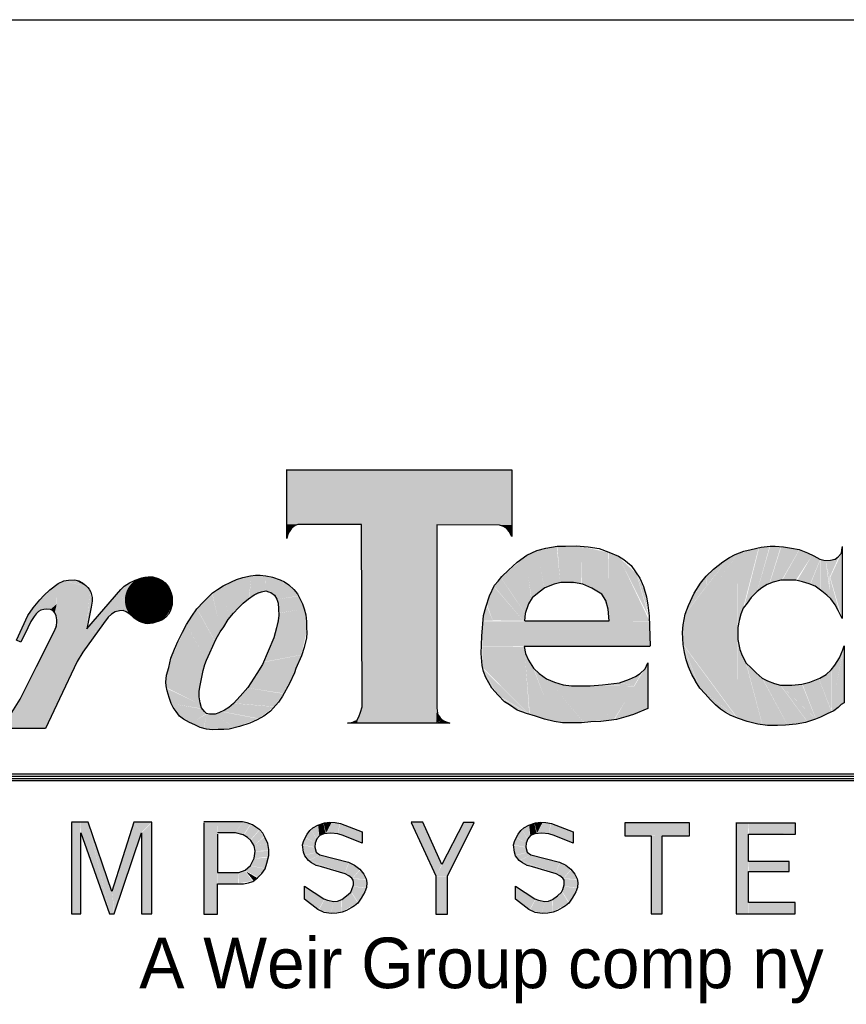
# Model space of a CAD drawing. Extents: x 0 to 108, y 0 to 78.
# Tile 6 of 54: x 92 to 94.45, y 8.35 to 11.26. Entities that reach past the tile are written whole.
import ezdxf

# ---------------------------------------------------------------- set-up
doc = ezdxf.new("R2010")
doc.units = 0
doc.header["$LTSCALE"] = 3.5
doc.header["$MEASUREMENT"] = 0
for name, color, linetype in [('$INFO', 7, 'CONTINUOUS'), ('BORDER-50', 2, 'CONTINUOUS'), ('BORDER_OUTLINE-70', 5, 'CONTINUOUS'), ('DIMENSIONS-35', 7, 'CONTINUOUS'), ('OBJECT-35', 1, 'CONTINUOUS'), ('OBJECT-70', 3, 'CONTINUOUS'), ('TEXT-50', 2, 'CONTINUOUS')]:
    doc.layers.add(name, color=color, linetype=linetype)
doc.styles.add('BGA-STD-4', font='bgastd', dxfattribs={"height": 0.55118})

# ---------------------------------------------------------------- blocks, each defined once
blk = doc.blocks.new('R')
at = {"layer": 'DIMENSIONS-35', "color": 1}
for points in [[(9.8811, 14.1036), (9.8752, 14.1067), (9.8904, 14.1401), (9.8975, 14.1503), (9.9065, 14.1614), (9.9123, 14.1673), (9.9204, 14.175), (9.9315, 14.1834), (9.9393, 14.1871), (9.9455, 14.188), (9.9541, 14.1883), (9.9597, 14.1871), (9.9646, 14.1846), (9.9693, 14.1809), (9.9718, 14.1781), (9.9739, 14.1757), (9.9758, 14.1716), (9.9776, 14.1645), (9.9779, 14.1593), (9.9764, 14.1512), (9.9705, 14.1218), (10.0166, 14.1754), (10.0213, 14.1797), (10.0284, 14.1843), (10.0364, 14.188), (10.0454, 14.1911), (10.0538, 14.1927), (10.0603, 14.1924), (10.0674, 14.1905), (10.0727, 14.1877), (10.077, 14.1846), (10.0813, 14.1791), (10.0835, 14.1738), (10.0857, 14.1692), (10.0863, 14.1651), (10.0866, 14.1605), (10.0863, 14.1543), (10.0838, 14.146), (10.0813, 14.1419), (10.0779, 14.1376), (10.0733, 14.1342), (10.0689, 14.1323), (10.0643, 14.1308), (10.0603, 14.1296), (10.0532, 14.1289), (10.0501, 14.1293), (10.0457, 14.1305), (10.042, 14.1317), (10.0389, 14.1336), (10.0349, 14.1367), (10.0318, 14.1395), (10.0278, 14.1426), (10.0241, 14.145), (10.0197, 14.1466), (10.0148, 14.1463), (10.0092, 14.145), (10.0039, 14.1416), (9.9996, 14.1379), (9.9931, 14.1293), (9.9653, 14.09), (9.9575, 14.0776), (9.9334, 14.0268), (9.9142, 13.9863), (9.8551, 13.9863), (9.8798, 14.0265), (9.9024, 14.0705), (9.926, 14.1181), (9.9287, 14.1246), (9.9297, 14.1299), (9.9297, 14.1339), (9.9287, 14.1395), (9.9272, 14.1435), (9.9247, 14.1463), (9.921, 14.1481), (9.9164, 14.1484), (9.912, 14.1481), (9.908, 14.1472), (9.9049, 14.1453), (9.9018, 14.1422), (9.899, 14.1385), (9.8947, 14.1317), (9.8904, 14.1231), (9.8811, 14.1039)], [(10.2226, 14.1919), (10.2329, 14.1886), (10.239, 14.1858), (10.2448, 14.1819), (10.2518, 14.1752), (10.2566, 14.1694), (10.2597, 14.1633), (10.2633, 14.1557), (10.2658, 14.149), (10.2679, 14.1408), (10.2691, 14.1317), (10.2691, 14.1238), (10.2694, 14.1165), (10.2688, 14.1095), (10.2655, 14.0967), (10.2621, 14.0854), (10.2545, 14.0678), (10.2524, 14.0623), (10.2457, 14.0477), (10.2363, 14.0304), (10.2308, 14.0222), (10.2198, 14.01), (10.211, 14.0033), (10.2019, 13.9984), (10.1918, 13.9939), (10.1778, 13.989), (10.1638, 13.9856), (10.1568, 13.985), (10.1489, 13.985), (10.141, 13.9847), (10.1331, 13.9856), (10.1246, 13.9878), (10.117, 13.9914), (10.11, 13.9945), (10.102, 13.9993), (10.0966, 14.0033), (10.0917, 14.0094), (10.088, 14.0152), (10.0853, 14.0206), (10.0823, 14.0285), (10.0795, 14.0374), (10.0783, 14.0444), (10.078, 14.0495), (10.0786, 14.0587), (10.0817, 14.0693), (10.0847, 14.0818), (10.0896, 14.0943), (10.0947, 14.1055), (10.1005, 14.1174), (10.1057, 14.128), (10.113, 14.139), (10.12, 14.1493), (10.1291, 14.1588), (10.141, 14.1706), (10.148, 14.1755), (10.1556, 14.1804), (10.1669, 14.1858), (10.1739, 14.1889), (10.1824, 14.1916), (10.1927, 14.194), (10.1997, 14.1947), (10.2058, 14.1947), (10.2137, 14.194), (10.2232, 14.1919)], [(10.2204, 14.1712), (10.2256, 14.1676), (10.2286, 14.1624), (10.2302, 14.1566), (10.2308, 14.149), (10.2311, 14.1399), (10.2302, 14.1326), (10.228, 14.1232), (10.2247, 14.1095), (10.2092, 14.0733), (10.2016, 14.0611), (10.1894, 14.0422), (10.1787, 14.0304), (10.1696, 14.0203), (10.1632, 14.0149), (10.1577, 14.0112), (10.1498, 14.0079), (10.145, 14.0057), (10.141, 14.0057), (10.1373, 14.0057), (10.1331, 14.0069), (10.1303, 14.0094), (10.1264, 14.0145), (10.1243, 14.0212), (10.123, 14.0295), (10.1233, 14.0371), (10.1243, 14.045), (10.1285, 14.0651), (10.1306, 14.0733), (10.1331, 14.0793), (10.1376, 14.0894), (10.1456, 14.1073), (10.148, 14.1116), (10.1516, 14.1177), (10.1565, 14.1244), (10.1626, 14.1344), (10.1699, 14.1432), (10.1766, 14.1505), (10.183, 14.1566), (10.19, 14.1627), (10.1976, 14.1679), (10.2031, 14.1706), (10.2079, 14.1724), (10.2137, 14.1734), (10.2171, 14.1724), (10.2204, 14.1712)], [(9.9497, 13.8586), (9.9497, 13.7345), (9.9626, 13.7345), (9.9626, 13.8445), (10.0011, 13.7345), (10.0078, 13.7345), (10.0447, 13.8445), (10.0447, 13.7345), (10.0587, 13.7345), (10.0587, 13.8591), (10.0343, 13.8591), (10.0047, 13.7651), (9.9725, 13.8591), (9.9497, 13.8591)], [(10.1295, 13.858), (10.1295, 13.7339), (10.1482, 13.7339), (10.1482, 13.7755), (10.1835, 13.7755), (10.1903, 13.7765), (10.196, 13.7786), (10.2022, 13.7833), (10.208, 13.7895), (10.2126, 13.7957), (10.2152, 13.8035), (10.2178, 13.8139), (10.2178, 13.8222), (10.2163, 13.83), (10.2126, 13.8378), (10.2095, 13.844), (10.2054, 13.8487), (10.2002, 13.8523), (10.1955, 13.8554), (10.1882, 13.858), (10.182, 13.8596), (10.1295, 13.8596)], [(10.3445, 13.846), (10.3445, 13.8307), (10.3186, 13.8408), (10.3115, 13.8432), (10.3021, 13.8443), (10.2926, 13.8434), (10.2868, 13.8412), (10.2829, 13.8365), (10.2808, 13.8307), (10.2804, 13.825), (10.2822, 13.8185), (10.2871, 13.8147), (10.3259, 13.8046), (10.3343, 13.8008), (10.3414, 13.7953), (10.3467, 13.7883), (10.3498, 13.7823), (10.3507, 13.777), (10.3503, 13.7703), (10.3479, 13.7643), (10.3433, 13.7559), (10.3388, 13.7492), (10.3342, 13.7456), (10.3295, 13.7425), (10.3232, 13.7389), (10.3172, 13.737), (10.31, 13.7355), (10.3024, 13.7348), (10.293, 13.7363), (10.2842, 13.7404), (10.2662, 13.7545), (10.2662, 13.7722), (10.2926, 13.755), (10.2976, 13.7531), (10.3062, 13.7512), (10.311, 13.7518), (10.3167, 13.7538), (10.323, 13.7588), (10.3289, 13.7641), (10.3306, 13.7675), (10.3325, 13.7739), (10.3325, 13.7773), (10.3321, 13.7802), (10.3304, 13.7828), (10.3265, 13.7864), (10.3215, 13.789), (10.2894, 13.7984), (10.2818, 13.8002), (10.2758, 13.8039), (10.2714, 13.8072), (10.2664, 13.8135), (10.265, 13.8185), (10.2635, 13.8285), (10.2652, 13.8341), (10.2698, 13.8429), (10.2734, 13.8479), (10.2774, 13.8516), (10.2842, 13.8552), (10.2933, 13.858), (10.3, 13.859), (10.3076, 13.8588), (10.3151, 13.8575), (10.3445, 13.846)], [(10.4112, 13.8588), (10.4447, 13.786), (10.4447, 13.7343), (10.4604, 13.7343), (10.4604, 13.7856), (10.4964, 13.8588), (10.482, 13.8588), (10.4528, 13.8016), (10.4269, 13.8593), (10.4112, 13.8593)], [(10.631, 13.846), (10.631, 13.8307), (10.6051, 13.8408), (10.5981, 13.8432), (10.5886, 13.8443), (10.5792, 13.8434), (10.5733, 13.8412), (10.5694, 13.8365), (10.5673, 13.8307), (10.567, 13.825), (10.5687, 13.8185), (10.5737, 13.8147), (10.6125, 13.8046), (10.6209, 13.8008), (10.6279, 13.7953), (10.6333, 13.7883), (10.6363, 13.7823), (10.6372, 13.777), (10.6369, 13.7703), (10.6345, 13.7643), (10.6298, 13.7559), (10.6254, 13.7492), (10.6207, 13.7456), (10.6161, 13.7425), (10.6097, 13.7389), (10.6037, 13.737), (10.5965, 13.7355), (10.589, 13.7348), (10.5795, 13.7363), (10.5708, 13.7404), (10.5528, 13.7545), (10.5528, 13.7722), (10.5792, 13.755), (10.5842, 13.7531), (10.5927, 13.7512), (10.5976, 13.7518), (10.6032, 13.7538), (10.6096, 13.7588), (10.6154, 13.7641), (10.6171, 13.7675), (10.619, 13.7739), (10.619, 13.7773), (10.6187, 13.7802), (10.6169, 13.7828), (10.613, 13.7864), (10.608, 13.789), (10.5759, 13.7984), (10.5684, 13.8002), (10.5624, 13.8039), (10.5579, 13.8072), (10.5529, 13.8135), (10.5515, 13.8185), (10.55, 13.8285), (10.5517, 13.8341), (10.5564, 13.8429), (10.56, 13.8479), (10.5639, 13.8516), (10.5708, 13.8552), (10.5799, 13.858), (10.5866, 13.859), (10.5941, 13.8588), (10.6017, 13.8575), (10.631, 13.846)], [(10.7013, 13.8582), (10.7013, 13.8405), (10.7371, 13.8405), (10.7371, 13.7344), (10.7518, 13.7344), (10.7518, 13.8405), (10.7889, 13.8405), (10.7889, 13.8582), (10.7013, 13.8582)], [(10.8523, 13.8586), (10.8523, 13.7344), (10.9326, 13.7344), (10.9326, 13.7499), (10.8692, 13.7499), (10.8692, 13.7922), (10.9244, 13.7922), (10.9244, 13.8056), (10.8692, 13.8056), (10.8692, 13.8427), (10.933, 13.8427), (10.933, 13.8578), (10.8523, 13.8578)], [(10.1482, 13.843), (10.1482, 13.7905), (10.1768, 13.7905), (10.1856, 13.7937), (10.1929, 13.8004), (10.1976, 13.8103), (10.1991, 13.8196), (10.1976, 13.8269), (10.1934, 13.8342), (10.1887, 13.8383), (10.183, 13.8419), (10.1726, 13.8445), (10.1643, 13.8445), (10.1482, 13.8445)]]:
    blk.add_lwpolyline(points, dxfattribs=at)
at = {"layer": 'DIMENSIONS-35', "color": 1, "const_width": 0.0321}
blk.add_lwpolyline([(10.0383, 14.161, 1), (10.0703, 14.161, 1)], format="xyb", close=True, dxfattribs=at)
at = {"layer": 'DIMENSIONS-35', "color": 1}
for points in [[(10.2421, 14.3379), (10.2421, 14.2641), (10.5475, 14.3379), (10.5478, 14.2631)], [(10.2422, 14.2641), (10.2479, 14.2576), (10.2556, 14.2637)], [(10.2422, 14.2641), (10.2479, 14.2575), (10.2426, 14.2487)], [(10.3441, 14.264), (10.3449, 13.9935), (10.4446, 14.2647), (10.445, 13.9939)], [(10.5477, 14.2631), (10.5312, 14.2629), (10.5413, 14.2586)], [(10.5476, 14.263), (10.5412, 14.2586), (10.5475, 14.2494)], [(10.5815, 14.2277), (10.5661, 14.2209), (10.592, 14.1778), (10.5744, 14.1638)], [(10.6088, 14.2338), (10.5815, 14.2274), (10.6135, 14.1847), (10.592, 14.1786)], [(10.6096, 14.2338), (10.6135, 14.1847), (10.6433, 14.2338), (10.6422, 14.1832)], [(10.6433, 14.2335), (10.643, 14.1839), (10.6703, 14.1699)], [(10.6803, 14.1441), (10.6433, 14.2335), (10.6789, 14.2256)], [(10.6796, 14.2256), (10.68, 14.1319), (10.6932, 14.2195), (10.7346, 14.1326)], [(10.8544, 14.2238), (10.8551, 14.1323), (10.8829, 14.2318), (10.862, 14.1504)], [(10.8836, 14.2318), (10.8641, 14.1546), (10.8979, 14.2339), (10.8812, 14.1741)], [(10.8986, 14.2339), (10.8815, 14.1748), (10.9128, 14.2332), (10.8975, 14.1835)], [(10.9135, 14.2329), (10.8982, 14.1842), (10.9379, 14.2291), (10.9142, 14.188)], [(10.9382, 14.2291), (10.9153, 14.1884), (10.9556, 14.2217), (10.9337, 14.1884)], [(10.5665, 14.2206), (10.5334, 14.1915), (10.574, 14.1638), (10.565, 14.1437)], [(10.6932, 14.2191), (10.717, 14.1969), (10.7338, 14.138)], [(10.7799, 14.1226), (10.7799, 14.1017), (10.8544, 14.2238), (10.8544, 14.0005)], [(10.7834, 14.1424), (10.7806, 14.123), (10.8418, 14.2179), (10.8537, 14.2231)], [(10.8404, 14.2162), (10.8119, 14.1797), (10.8116, 14.1939)], [(10.9556, 14.2217), (10.9354, 14.1877), (10.9664, 14.2158), (10.9528, 14.1828)], [(10.9664, 14.2148), (10.9535, 14.1831), (10.9664, 14.1758)], [(10.9668, 14.2162), (10.9668, 14.1751), (10.9741, 14.2134), (10.981, 14.1626)], [(10.9915, 14.219), (10.9741, 14.2137), (10.9796, 14.1922)], [(10.9953, 14.1393), (10.9953, 14.2242), (10.9803, 14.1918)], [(10.9796, 14.1911), (10.9751, 14.2099), (10.9796, 14.1776)], [(9.9392, 14.187), (9.9299, 14.1823), (9.9704, 14.1792)], [(9.9541, 14.1882), (9.9395, 14.1872), (9.9704, 14.1793)], [(9.9545, 14.1882), (9.9645, 14.1846), (9.9704, 14.1794)], [(10.0283, 14.1842), (10.0094, 14.1451), (10.0372, 14.1882)], [(10.1763, 14.1897), (10.1563, 14.1804), (10.1774, 14.1518), (10.1632, 14.1361)], [(10.1942, 14.1941), (10.176, 14.1897), (10.1905, 14.1639), (10.1774, 14.1518)], [(10.1942, 14.1943), (10.191, 14.1639), (10.2122, 14.1941), (10.2133, 14.1732)], [(10.2124, 14.194), (10.2273, 14.1902), (10.2391, 14.1853)], [(10.2125, 14.1938), (10.2133, 14.1735), (10.2391, 14.1854), (10.2252, 14.168)], [(10.2391, 14.1853), (10.2495, 14.1773), (10.2577, 14.1669)], [(10.5334, 14.1911), (10.5237, 14.1796), (10.565, 14.1434), (10.5643, 14.1319)], [(10.718, 14.1944), (10.7284, 14.1728), (10.7324, 14.1455)], [(10.8119, 14.1786), (10.8112, 14.1922), (10.7966, 14.1724)], [(10.9925, 14.1452), (10.98, 14.1908), (10.9789, 14.1647)], [(9.9297, 14.1821), (9.9093, 14.164), (9.9297, 14.1556), (9.905, 14.1457)], [(9.9297, 14.1824), (9.93, 14.1246), (9.9705, 14.1792), (9.9702, 14.1169)], [(10.0206, 14.1795), (9.9691, 14.1196), (10.0004, 14.1392), (9.9849, 14.1181)], [(9.9704, 14.1792), (9.9701, 14.121), (9.9747, 14.1738)], [(9.9747, 14.1732), (9.9779, 14.1595), (9.9704, 14.1205)], [(10.0205, 14.1793), (9.9998, 14.1383), (10.0282, 14.1841), (10.0094, 14.1451)], [(10.1563, 14.1807), (10.1409, 14.1706), (10.1632, 14.1358), (10.1522, 14.119)], [(10.2391, 14.1851), (10.2249, 14.1683), (10.258, 14.1668), (10.229, 14.1619)], [(10.5234, 14.1793), (10.5137, 14.1556), (10.5632, 14.133), (10.5219, 14.1333)], [(10.7959, 14.1713), (10.7841, 14.1438), (10.8119, 14.1797)], [(9.9093, 14.1641), (9.8905, 14.1402), (9.9049, 14.1455), (9.8989, 14.1391)], [(10.0225, 14.1653), (10.0093, 14.1451), (10.0195, 14.1465)], [(10.0223, 14.1639), (10.0195, 14.1465), (10.0281, 14.1423)], [(10.1406, 14.1703), (10.1201, 14.1495), (10.1522, 14.1196), (10.1444, 14.1054)], [(10.2577, 14.1663), (10.229, 14.1619), (10.2661, 14.1489), (10.231, 14.1434)], [(9.9297, 14.1556), (9.911, 14.1482), (9.921, 14.1481)], [(9.9297, 14.1556), (9.921, 14.1481), (9.927, 14.1444)], [(9.9299, 14.1555), (9.9267, 14.1444), (9.9302, 14.1338)], [(10.1201, 14.1489), (10.1059, 14.1283), (10.1441, 14.1054), (10.1325, 14.0788)], [(10.2658, 14.1489), (10.231, 14.1431), (10.269, 14.1324), (10.2267, 14.1182)], [(10.5133, 14.1538), (10.5083, 14.133), (10.5219, 14.133)], [(9.8749, 14.1068), (9.8805, 14.1035), (9.8901, 14.1404), (9.899, 14.1392)], [(9.9299, 14.134), (9.9292, 14.1246), (9.9302, 14.1249)], [(10.269, 14.1324), (10.2267, 14.1182), (10.2693, 14.1179), (10.2244, 14.1095)], [(10.5079, 14.1322), (10.5079, 14.0985), (10.7346, 14.1322), (10.7349, 14.0988)], [(9.9289, 14.1248), (9.8807, 14.0284), (9.9848, 14.1179), (9.9582, 14.0792)], [(10.1059, 14.128), (10.085, 14.0811), (10.1322, 14.0794), (10.1253, 14.0521)], [(10.269, 14.1182), (10.2246, 14.1095), (10.2617, 14.0866), (10.211, 14.077)], [(10.5076, 14.0981), (10.5076, 14.0698), (10.5647, 14.0978), (10.5715, 14.0055)], [(10.7804, 14.1002), (10.8027, 14.042), (10.8532, 14.0011)], [(10.7809, 14.0978), (10.7882, 14.0695), (10.8019, 14.0433)], [(10.8549, 14.1015), (10.8545, 14.0002), (10.8659, 14.0744), (10.888, 13.9913)], [(10.9981, 14.0944), (10.9988, 14.0217), (10.9817, 14.0092)], [(9.8808, 14.0287), (9.8549, 13.9864), (9.958, 14.0791), (9.9139, 13.9864)], [(10.0847, 14.0814), (10.0786, 14.0573), (10.1253, 14.0527), (10.1224, 14.0316)], [(10.2617, 14.0863), (10.2107, 14.0765), (10.2513, 14.06), (10.1986, 14.0559)], [(10.5654, 14.0884), (10.5722, 14.0051), (10.5769, 14.0683), (10.6049, 13.9954)], [(10.9972, 14.0913), (10.982, 14.0664), (10.9824, 14.0119)], [(10.5072, 14.0698), (10.5126, 14.0536), (10.5266, 14.0342)], [(10.5086, 14.0676), (10.528, 14.0324), (10.5693, 14.0073)], [(10.5783, 14.0662), (10.6045, 13.9951), (10.5981, 14.0518), (10.6448, 13.9951)], [(10.732, 14.0741), (10.6875, 13.999), (10.732, 14.0141), (10.7148, 14.0066)], [(10.8666, 14.0734), (10.8882, 13.9915), (10.8882, 14.0539), (10.922, 13.9913)], [(10.9651, 14.0537), (10.9818, 14.0104), (10.9816, 14.0664)], [(10.0786, 14.0576), (10.0778, 14.0426), (10.1224, 14.0319), (10.1244, 14.0191)], [(10.2513, 14.06), (10.1986, 14.0559), (10.2374, 14.0342), (10.189, 14.0417)], [(10.5984, 14.0514), (10.6444, 13.9958), (10.6279, 14.0439), (10.6868, 13.9983)], [(10.7137, 14.0446), (10.6947, 14.0486), (10.7227, 14.0597)], [(10.8889, 14.0534), (10.9222, 13.9913), (10.9123, 14.0454), (10.9487, 13.9961)], [(10.9426, 14.0465), (10.9608, 13.9998), (10.9649, 14.0537), (10.9818, 14.0095)], [(10.078, 14.0414), (10.085, 14.0203), (10.1241, 14.0194), (10.1264, 14.0136)], [(10.2374, 14.0336), (10.1884, 14.0417), (10.2249, 14.0162), (10.1693, 14.0209)], [(10.6275, 14.0439), (10.6591, 14.0443), (10.6864, 13.9987), (10.7148, 14.0439)], [(10.6954, 14.0482), (10.6656, 14.0446), (10.7148, 14.0443)], [(10.8029, 14.0418), (10.8257, 14.0169), (10.8517, 14.0019)], [(10.9129, 14.0452), (10.9419, 14.0463), (10.9606, 13.9995)], [(10.9134, 14.0446), (10.9489, 13.9963), (10.9604, 13.9995)], [(10.5302, 14.0303), (10.5474, 14.0166), (10.5715, 14.0055)], [(10.0853, 14.0203), (10.0954, 14.0035), (10.1267, 14.013), (10.1328, 14.0067)], [(10.2246, 14.0159), (10.1696, 14.0206), (10.2044, 14), (10.1537, 14.0096)], [(10.3448, 14.016), (10.3374, 13.9936), (10.345, 13.9937)], [(10.1331, 14.0067), (10.0954, 14.0038), (10.1119, 13.9936)], [(10.1334, 14.0061), (10.1117, 13.9939), (10.1293, 13.987)], [(10.1334, 14.0064), (10.1296, 13.9864), (10.1369, 14.0055), (10.1496, 13.9852)], [(10.1447, 14.0058), (10.1705, 13.9873), (10.1369, 14.0055), (10.1496, 13.9852)], [(10.2032, 13.9997), (10.1534, 14.0093), (10.1705, 13.9875), (10.1447, 14.0058)], [(10.3395, 14.0012), (10.3349, 13.9937), (10.3374, 13.9937)], [(10.4453, 14.0088), (10.453, 13.9981), (10.4451, 13.9939)], [(10.4531, 13.998), (10.4452, 13.9939), (10.4608, 13.9939)], [(10.3371, 13.9972), (10.3296, 13.9938), (10.335, 13.9937)], [(9.9505, 13.8585), (9.9502, 13.7353), (9.9619, 13.8587), (9.9621, 13.7351)], [(9.9621, 13.8585), (9.9626, 13.8451), (9.9724, 13.8585), (10.0014, 13.7353)], [(9.9745, 13.8506), (10.0017, 13.7348), (10.005, 13.7641), (10.0074, 13.7353)], [(10.005, 13.7653), (10.0079, 13.736), (10.0348, 13.8587), (10.0443, 13.8456)], [(10.035, 13.8587), (10.0448, 13.8451), (10.0581, 13.8587)], [(10.0458, 13.8454), (10.0453, 13.7348), (10.0581, 13.858), (10.0584, 13.7351)], [(10.1302, 13.859), (10.1304, 13.7347), (10.1474, 13.8594), (10.1472, 13.7347)], [(10.1474, 13.8592), (10.1478, 13.845), (10.182, 13.8594), (10.1728, 13.8448)], [(10.182, 13.8592), (10.1732, 13.845), (10.1927, 13.8561), (10.1837, 13.8425)], [(10.1931, 13.8557), (10.1843, 13.842), (10.2046, 13.8485), (10.1931, 13.8355)], [(10.2749, 13.849), (10.284, 13.8547), (10.2824, 13.8367), (10.286, 13.8408)], [(10.2846, 13.8551), (10.2862, 13.8414), (10.292, 13.8569), (10.2947, 13.8438)], [(10.2922, 13.8575), (10.3029, 13.8585), (10.2953, 13.8442)], [(10.3035, 13.8587), (10.2953, 13.8442), (10.314, 13.8573), (10.3114, 13.8438)], [(10.3146, 13.8575), (10.3116, 13.8432), (10.3441, 13.8458), (10.3441, 13.8315)], [(10.4118, 13.8588), (10.4452, 13.7861), (10.4264, 13.8588), (10.4523, 13.8013)], [(10.4821, 13.8583), (10.4452, 13.7859), (10.4958, 13.8585), (10.4597, 13.7856)], [(10.5615, 13.849), (10.5706, 13.8547), (10.569, 13.8367), (10.5726, 13.8408)], [(10.5712, 13.8551), (10.5728, 13.8414), (10.5785, 13.8569), (10.5813, 13.8438)], [(10.5787, 13.8575), (10.5894, 13.8585), (10.5819, 13.8442)], [(10.59, 13.8587), (10.5819, 13.8442), (10.6005, 13.8573), (10.5979, 13.8438)], [(10.6011, 13.8575), (10.5981, 13.8432), (10.6306, 13.8458), (10.6306, 13.8315)], [(10.702, 13.8578), (10.702, 13.8411), (10.7875, 13.8575), (10.7872, 13.8414)], [(10.8529, 13.8575), (10.8526, 13.7349), (10.8685, 13.857), (10.8685, 13.7349)], [(10.8691, 13.8572), (10.8693, 13.8435), (10.9323, 13.8572), (10.9326, 13.8438)], [(10.2048, 13.8479), (10.1933, 13.8349), (10.2111, 13.8397), (10.1977, 13.8274)], [(10.2116, 13.8391), (10.1979, 13.8274), (10.216, 13.8295)], [(10.2674, 13.8379), (10.264, 13.8284), (10.2809, 13.8307), (10.2805, 13.825)], [(10.2749, 13.8488), (10.2674, 13.8385), (10.282, 13.8367), (10.2811, 13.8307)], [(10.5539, 13.8379), (10.5505, 13.8284), (10.5674, 13.8307), (10.567, 13.825)], [(10.5615, 13.8488), (10.5539, 13.8385), (10.5686, 13.8367), (10.5676, 13.8307)], [(10.7376, 13.8408), (10.7376, 13.7352), (10.7508, 13.8414), (10.7511, 13.7352)], [(10.1979, 13.8272), (10.1996, 13.8198), (10.216, 13.8295), (10.2172, 13.8207)], [(10.264, 13.828), (10.2664, 13.8143), (10.2803, 13.8244), (10.2816, 13.8182)], [(10.5505, 13.828), (10.5529, 13.8143), (10.5668, 13.8244), (10.5682, 13.8182)], [(10.1973, 13.8095), (10.1931, 13.7999), (10.2168, 13.811), (10.212, 13.7965)], [(10.1994, 13.8192), (10.1977, 13.8097), (10.2174, 13.82), (10.217, 13.8123)], [(10.2664, 13.8139), (10.2709, 13.8071), (10.282, 13.8179), (10.2872, 13.8145)], [(10.2723, 13.8073), (10.3205, 13.7895), (10.2876, 13.8145), (10.3263, 13.8042)], [(10.5529, 13.8139), (10.5575, 13.8071), (10.5686, 13.8179), (10.5737, 13.8145)], [(10.5589, 13.8073), (10.6071, 13.7895), (10.5741, 13.8145), (10.6128, 13.8042)], [(10.1931, 13.7995), (10.1858, 13.7934), (10.2118, 13.7961), (10.2025, 13.7844)], [(10.2723, 13.807), (10.2824, 13.8006), (10.3092, 13.7933)], [(10.3265, 13.8038), (10.3209, 13.7895), (10.3417, 13.7951), (10.331, 13.7828)], [(10.5589, 13.807), (10.569, 13.8006), (10.5958, 13.7933)], [(10.613, 13.8038), (10.6074, 13.7895), (10.6283, 13.7951), (10.6176, 13.7828)], [(10.8691, 13.805), (10.8693, 13.7921), (10.9238, 13.8052), (10.9236, 13.7926)], [(10.1478, 13.7898), (10.1476, 13.776), (10.1763, 13.79), (10.1759, 13.7762)], [(10.1767, 13.7902), (10.1767, 13.7762), (10.1855, 13.793), (10.1954, 13.7791)], [(10.1868, 13.7921), (10.2013, 13.7837), (10.1967, 13.7798)], [(10.3417, 13.7943), (10.3314, 13.7826), (10.3502, 13.7816)], [(10.4452, 13.7854), (10.4452, 13.7347), (10.4599, 13.7852), (10.46, 13.7345)], [(10.6283, 13.7943), (10.618, 13.7826), (10.6368, 13.7816)], [(10.2668, 13.7713), (10.2668, 13.7544), (10.2931, 13.7544), (10.2852, 13.7402)], [(10.3322, 13.7713), (10.3298, 13.7645), (10.3497, 13.7699), (10.3389, 13.7501)], [(10.332, 13.782), (10.3322, 13.7717), (10.35, 13.781), (10.35, 13.7705)], [(10.5533, 13.7713), (10.5533, 13.7544), (10.5797, 13.7544), (10.5718, 13.7402)], [(10.6188, 13.7713), (10.6164, 13.7645), (10.6362, 13.7699), (10.6255, 13.7501)], [(10.6186, 13.782), (10.6188, 13.7717), (10.6366, 13.781), (10.6366, 13.7705)], [(10.3169, 13.753), (10.3173, 13.7376), (10.3294, 13.7641), (10.3384, 13.7495)], [(10.6035, 13.753), (10.6039, 13.7376), (10.616, 13.7641), (10.6249, 13.7495)], [(10.2933, 13.7538), (10.286, 13.7402), (10.3062, 13.7509), (10.3015, 13.7352)], [(10.3062, 13.7509), (10.3019, 13.7356), (10.3163, 13.7528), (10.3165, 13.7376)], [(10.5799, 13.7538), (10.5726, 13.7402), (10.5928, 13.7509), (10.588, 13.7352)], [(10.5928, 13.7509), (10.5884, 13.7356), (10.6029, 13.7528), (10.6031, 13.7376)], [(10.8691, 13.7494), (10.8688, 13.7346), (10.9318, 13.7494), (10.932, 13.7349)]]:
    blk.add_solid(points, dxfattribs=at)
at = {"layer": 'DIMENSIONS-35'}
blk.add_solid([(10.0403, 14.1746), (10.0382, 14.1455), (10.0687, 14.1752), (10.068, 14.1441)], dxfattribs=at)
at = {"layer": 'OBJECT-70', "color": 1}
for p, q in [((8.8045, 13.9247), (11.8834, 13.9247)), ((8.8045, 13.9217), (11.8834, 13.9217)), ((8.8045, 13.9187), (11.8834, 13.9187)), ((8.8045, 13.9157), (11.883, 13.9157))]:
    blk.add_line(p, q, dxfattribs=at)
at = {"layer": 'TEXT-50', "color": 1}
for points in [[(10.2422, 14.3381), (10.5477, 14.3381), (10.5477, 14.2472), (10.5443, 14.2544), (10.541, 14.2583), (10.5365, 14.2609), (10.5312, 14.2629), (10.4459, 14.2631), (10.4459, 14.0145), (10.4467, 14.0067), (10.448, 14.0041), (10.4506, 14.0008), (10.4532, 13.9982), (10.4565, 13.9962), (10.4637, 13.9936), (10.3247, 13.9936), (10.3319, 13.9949), (10.3346, 13.9962), (10.3372, 13.9975), (10.3398, 14.0021), (10.3424, 14.0086), (10.3444, 14.0159), (10.3438, 14.2636), (10.2572, 14.2636), (10.2533, 14.2622), (10.25, 14.2596), (10.248, 14.2577), (10.2454, 14.2537), (10.2435, 14.2504), (10.2421, 14.2446), (10.2421, 14.3383)], [(10.735, 14.0981), (10.5647, 14.0981), (10.5663, 14.0885), (10.5706, 14.0793), (10.5772, 14.0684), (10.5848, 14.0612), (10.595, 14.0539), (10.6059, 14.0493), (10.6174, 14.046), (10.6289, 14.0444), (10.6388, 14.0444), (10.654, 14.0444), (10.6708, 14.0457), (10.6942, 14.0486), (10.7077, 14.0536), (10.7159, 14.0572), (10.7222, 14.0612), (10.7288, 14.0677), (10.7324, 14.0757), (10.7324, 14.0134), (10.713, 14.0055), (10.7027, 14.0025), (10.6899, 13.9986), (10.6793, 13.9972), (10.6685, 13.9959), (10.655, 13.9953), (10.6424, 13.9943), (10.6309, 13.9943), (10.6167, 13.9943), (10.6052, 13.9959), (10.592, 13.9992), (10.5798, 14.0032), (10.5676, 14.0068), (10.5551, 14.0114), (10.5446, 14.0187), (10.538, 14.0229), (10.5291, 14.0318), (10.5208, 14.0414), (10.5123, 14.0556), (10.5093, 14.0641), (10.5073, 14.072), (10.506, 14.0885), (10.507, 14.1119), (10.5093, 14.1399), (10.5126, 14.1514), (10.5175, 14.1669), (10.5241, 14.1811), (10.5294, 14.1867), (10.534, 14.1929), (10.5433, 14.2015), (10.5551, 14.2124), (10.568, 14.2219), (10.5818, 14.2282), (10.594, 14.2315), (10.6095, 14.2341), (10.6207, 14.2344), (10.6352, 14.2348), (10.6513, 14.2335), (10.6665, 14.2312), (10.6793, 14.2259), (10.6925, 14.2206), (10.6998, 14.216), (10.7097, 14.2078), (10.7159, 14.1992), (10.7215, 14.1906), (10.7268, 14.1794), (10.7308, 14.1656), (10.7324, 14.1541), (10.7341, 14.1396), (10.7357, 14.0984)], [(10.9966, 14.2336), (10.9966, 14.1358), (10.9912, 14.1467), (10.9868, 14.1545), (10.981, 14.1627), (10.9755, 14.1678), (10.969, 14.1733), (10.9598, 14.1797), (10.9517, 14.1831), (10.9425, 14.1859), (10.9333, 14.1879), (10.9241, 14.1882), (10.9132, 14.1879), (10.9029, 14.1852), (10.8944, 14.1821), (10.8873, 14.1777), (10.8808, 14.1726), (10.8726, 14.1644), (10.8672, 14.1569), (10.8621, 14.1501), (10.8587, 14.1419), (10.8566, 14.1334), (10.8546, 14.1235), (10.8546, 14.1177), (10.8549, 14.1075), (10.8573, 14.0936), (10.8607, 14.0857), (10.8661, 14.0752), (10.8726, 14.0687), (10.8794, 14.0622), (10.8876, 14.0547), (10.8951, 14.0513), (10.9043, 14.0476), (10.9125, 14.0455), (10.919, 14.0452), (10.9282, 14.0452), (10.9418, 14.0466), (10.9523, 14.0493), (10.9663, 14.0547), (10.9745, 14.0598), (10.9813, 14.0663), (10.9864, 14.0724), (10.9929, 14.0827), (10.9973, 14.0932), (10.999, 14.099), (10.999, 14.0214), (10.9949, 14.019), (10.9912, 14.0152), (10.9851, 14.0105), (10.9759, 14.0064), (10.967, 14.0019), (10.9602, 13.9992), (10.9466, 13.9948), (10.9339, 13.9924), (10.9196, 13.991), (10.9084, 13.9907), (10.8948, 13.9907), (10.8818, 13.9921), (10.8672, 13.9958), (10.8556, 14.0002), (10.8454, 14.004), (10.8379, 14.0084), (10.8311, 14.0128), (10.8242, 14.0186), (10.8178, 14.0254), (10.8103, 14.0336), (10.8031, 14.0411), (10.797, 14.0506), (10.797, 14.051), (10.7922, 14.0598), (10.7878, 14.0704), (10.7847, 14.0796), (10.7823, 14.0898), (10.7806, 14.1007), (10.7796, 14.1171), (10.7806, 14.1273), (10.7834, 14.1419), (10.7878, 14.1535), (10.7956, 14.1705), (10.8038, 14.1838), (10.8116, 14.1934), (10.8215, 14.2032), (10.8345, 14.2128), (10.8433, 14.2189), (10.8512, 14.2227), (10.8627, 14.2274), (10.8726, 14.2298), (10.8866, 14.2329), (10.8985, 14.2342), (10.9053, 14.2342), (10.9169, 14.2332), (10.9275, 14.2315), (10.938, 14.2295), (10.9493, 14.2254), (10.9578, 14.2213), (10.9663, 14.2165), (10.9735, 14.2148), (10.9806, 14.2152), (10.9871, 14.2165), (10.9908, 14.2196), (10.9953, 14.2247), (10.9963, 14.2325)], [(10.5653, 14.1326), (10.68, 14.1326), (10.6787, 14.1485), (10.6754, 14.1603), (10.6698, 14.1692), (10.6566, 14.1771), (10.6441, 14.1827), (10.6316, 14.1847), (10.6144, 14.185), (10.6052, 14.1827), (10.5924, 14.1778), (10.5851, 14.1719), (10.5752, 14.1639), (10.5703, 14.1557), (10.5657, 14.1429), (10.565, 14.1326)]]:
    blk.add_lwpolyline(points, dxfattribs=at)
at = {"layer": 'BORDER-50', "color": 1, "style": 'BGA-STD-4'}
blk.add_text('A Weir Group comp ny', height=0.068724, dxfattribs=at).set_placement((10.0418, 13.6335))
blk = doc.blocks.new('BORDRDD')
at = {"layer": 'BORDER_OUTLINE-70'}
blk.add_line((556.976, 81.744), (778.32, 81.744), dxfattribs=at)
at = {"layer": 'OBJECT-35', "xscale": 15.80667754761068, "yscale": 15.80667754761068, "zscale": 15.80667754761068}
blk.add_blockref('R', (511.506, -154.563), dxfattribs=at)

msp = doc.modelspace()

# ---------------------------------------------------------------- block references
at = {"layer": '$INFO', "xscale": 0.137795, "yscale": 0.137795, "zscale": 0.137795}
msp.add_blockref('BORDRDD', (0, 0), dxfattribs=at)

doc.saveas('drawing.dxf')
